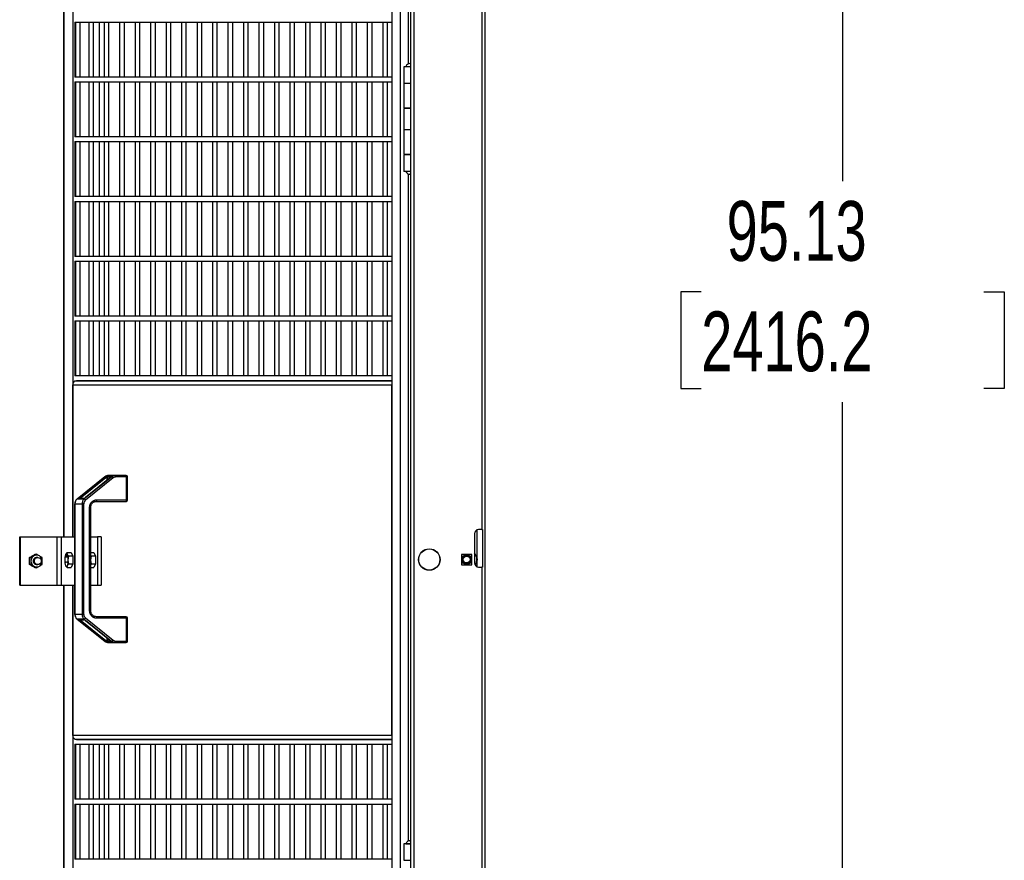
# Model space of a CAD drawing. Header units: inches. Extents: x 0.2 to 10.8, y 0.2 to 8.2.
# Tile 39 of 57: x 6.2 to 7.6, y 2.9 to 4.1. Entities that reach past the tile are written whole.
import ezdxf

# ---------------------------------------------------------------- set-up
doc = ezdxf.new("R2010")
doc.units = ezdxf.units.IN
doc.header["$MEASUREMENT"] = 0
doc.layers.add('DIMENSIONS', color=140, linetype='Continuous', lineweight=25)
doc.styles.add('SLDTEXTSTYLE0', font='TXT', dxfattribs={"width": 0.7})
doc.dimstyles.new('SLDDIMSTYLE0', dxfattribs={"dimtxt": 0.084961, "dimasz": 0.13, "dimexe": 0, "dimexo": 0.0625, "dimgap": 0.02124, "dimtad": 0, "dimtih": 1, "dimtoh": 1, "dimlfac": 24, "dimrnd": 1e-09, "dimzin": 12, "dimdsep": 46, "dimtxsty": 'SLDTEXTSTYLE0', "dimsah": 1, "dimcen": 0.09, "dimadec": 0, "dimazin": 3, "dimtfac": 1, "dimtofl": 0, "dimtmove": 0, "dimatfit": 3, "dimfxl": 0, "dimfrac": 2, "dimtolj": 1, "dimtzin": 12, "dimarcsym": 0})

# ---------------------------------------------------------------- blocks, each defined once
blk = doc.blocks.new('_D_5')
at = {"layer": 'DIMENSIONS'}
for p, q in [((6.9302, 5.7319), (7.5031, 5.7319)), ((7.3781, 5.7319), (7.3781, 3.8843)), ((7.1811, 3.7303), (7.1526, 3.7303)), ((7.1526, 3.7303), (7.1526, 3.5952)), ((7.575, 3.7303), (7.6035, 3.7303)), ((7.6035, 3.7303), (7.6035, 3.5952)), ((7.1526, 3.5952), (7.1811, 3.5952)), ((7.6035, 3.5952), (7.575, 3.5952)), ((7.3781, 1.7684), (7.3781, 3.5762)), ((7.0344, 1.7684), (7.5031, 1.7684))]:
    blk.add_line(p, q, dxfattribs=at)
for points in [[(7.3781, 5.7319), (7.3581, 5.6019), (7.3981, 5.6019)], [(7.3781, 1.7684), (7.3981, 1.8984), (7.3581, 1.8984)]]:
    blk.add_solid(points, dxfattribs=at)
at = {"layer": 'DIMENSIONS', "char_height": 0.08333, "attachment_point": 1, "style": 'SLDTEXTSTYLE0'}
for s, insert in [('95.13', (7.2165, 3.8567)), ('2416.2', (7.1811, 3.7027))]:
    blk.add_mtext(s, dxfattribs=dict(at, insert=insert))

msp = doc.modelspace()

# ---------------------------------------------------------------- linework, layer by layer
for p, q in [((6.78102, 1.76839), (6.78102, 5.73193)), ((6.88019, 1.76839), (6.88019, 5.73193)), ((6.76168, 5.23193), (6.76168, 1.98193)), ((6.76186, 1.98193), (6.76186, 5.23193)), ((6.29268, 5.17984), (6.29268, 3.38872)), ((6.29284, 3.38872), (6.29284, 5.17984)), ((6.30508, 5.17984), (6.30508, 3.38872)), ((6.74993, 5.17984), (6.74993, 2.03322)), ((6.77264, 4.81109), (6.77264, 4.0478)), ((6.77602, 4.58609), (6.77602, 3.38818)), ((6.87519, 4.59651), (6.87519, 3.39859)), ((6.30798, 4.10615), (6.30798, 4.02945)), ((6.30798, 4.10614), (6.74993, 4.10614)), ((6.3089, 4.10614), (6.3089, 4.02947)), ((6.31557, 4.02947), (6.31557, 4.10614)), ((6.3274, 4.10614), (6.3274, 4.02947)), ((6.33406, 4.02947), (6.33406, 4.10614)), ((6.34269, 4.02947), (6.34269, 4.10614)), ((6.34896, 4.10614), (6.34896, 4.02947)), ((6.35563, 4.02947), (6.35563, 4.10614)), ((6.37053, 4.10614), (6.37053, 4.02947)), ((6.3772, 4.02947), (6.3772, 4.10614)), ((6.3921, 4.10614), (6.3921, 4.02947)), ((6.39877, 4.02947), (6.39877, 4.10614)), ((6.41367, 4.10614), (6.41367, 4.02947)), ((6.42033, 4.02947), (6.42033, 4.10614)), ((6.43524, 4.10614), (6.43524, 4.02947)), ((6.4419, 4.02947), (6.4419, 4.10614)), ((6.4568, 4.10614), (6.4568, 4.02947)), ((6.46347, 4.02947), (6.46347, 4.10614)), ((6.47837, 4.10614), (6.47837, 4.02947)), ((6.48504, 4.02947), (6.48504, 4.10614)), ((6.49994, 4.10614), (6.49994, 4.02947)), ((6.50661, 4.02947), (6.50661, 4.10614)), ((6.52151, 4.10614), (6.52151, 4.02947)), ((6.52818, 4.02947), (6.52818, 4.10614)), ((6.54308, 4.10614), (6.54308, 4.02947)), ((6.54974, 4.02947), (6.54974, 4.10614)), ((6.56465, 4.10614), (6.56465, 4.02947)), ((6.57131, 4.02947), (6.57131, 4.10614)), ((6.58621, 4.10614), (6.58621, 4.02947)), ((6.59288, 4.02947), (6.59288, 4.10614)), ((6.60778, 4.10614), (6.60778, 4.02947)), ((6.61445, 4.02947), (6.61445, 4.10614)), ((6.62935, 4.10614), (6.62935, 4.02947)), ((6.63602, 4.02947), (6.63602, 4.10614)), ((6.65092, 4.10614), (6.65092, 4.02947)), ((6.65759, 4.02947), (6.65759, 4.10614)), ((6.67249, 4.10614), (6.67249, 4.02947)), ((6.67915, 4.02947), (6.67915, 4.10614)), ((6.69406, 4.10614), (6.69406, 4.02947)), ((6.70072, 4.02947), (6.70072, 4.10614)), ((6.71562, 4.10614), (6.71562, 4.02947)), ((6.72229, 4.02947), (6.72229, 4.10614)), ((6.73719, 4.10614), (6.73719, 4.02947)), ((6.74386, 4.02947), (6.74386, 4.10614)), ((6.76673, 4.04391), (6.76673, 4.02099)), ((6.77602, 4.04391), (6.76673, 4.04391)), ((6.76918, 4.04416), (6.77602, 4.04416)), ((6.77049, 4.04416), (6.77049, 4.04391)), ((6.74993, 4.02947), (6.30798, 4.02947)), ((6.30798, 4.02282), (6.30798, 3.94612)), ((6.30798, 4.0228), (6.74993, 4.0228)), ((6.3089, 4.0228), (6.3089, 3.94614)), ((6.31557, 3.94614), (6.31557, 4.0228)), ((6.3274, 4.0228), (6.3274, 3.94614)), ((6.33406, 3.94614), (6.33406, 4.0228)), ((6.34269, 3.94614), (6.34269, 4.0228)), ((6.34896, 4.0228), (6.34896, 3.94614)), ((6.35563, 3.94614), (6.35563, 4.0228)), ((6.37053, 4.0228), (6.37053, 3.94614)), ((6.3772, 3.94614), (6.3772, 4.0228)), ((6.3921, 4.0228), (6.3921, 3.94614)), ((6.39877, 3.94614), (6.39877, 4.0228)), ((6.41367, 4.0228), (6.41367, 3.94614)), ((6.42033, 3.94614), (6.42033, 4.0228)), ((6.43524, 4.0228), (6.43524, 3.94614)), ((6.4419, 3.94614), (6.4419, 4.0228)), ((6.4568, 4.0228), (6.4568, 3.94614)), ((6.46347, 3.94614), (6.46347, 4.0228)), ((6.47837, 4.0228), (6.47837, 3.94614)), ((6.48504, 3.94614), (6.48504, 4.0228)), ((6.49994, 4.0228), (6.49994, 3.94614)), ((6.50661, 3.94614), (6.50661, 4.0228)), ((6.52151, 4.0228), (6.52151, 3.94614)), ((6.52818, 3.94614), (6.52818, 4.0228)), ((6.54308, 4.0228), (6.54308, 3.94614)), ((6.54974, 3.94614), (6.54974, 4.0228)), ((6.56465, 4.0228), (6.56465, 3.94614)), ((6.57131, 3.94614), (6.57131, 4.0228)), ((6.58621, 4.0228), (6.58621, 3.94614)), ((6.59288, 3.94614), (6.59288, 4.0228)), ((6.60778, 4.0228), (6.60778, 3.94614)), ((6.61445, 3.94614), (6.61445, 4.0228)), ((6.62935, 4.0228), (6.62935, 3.94614)), ((6.63602, 3.94614), (6.63602, 4.0228)), ((6.65092, 4.0228), (6.65092, 3.94614)), ((6.65759, 3.94614), (6.65759, 4.0228)), ((6.67249, 4.0228), (6.67249, 3.94614)), ((6.67915, 3.94614), (6.67915, 4.0228)), ((6.69406, 4.0228), (6.69406, 3.94614)), ((6.70072, 3.94614), (6.70072, 4.0228)), ((6.71562, 4.0228), (6.71562, 3.94614)), ((6.72229, 3.94614), (6.72229, 4.0228)), ((6.73719, 4.0228), (6.73719, 3.94614)), ((6.74386, 3.94614), (6.74386, 4.0228)), ((6.76673, 4.02099), (6.76673, 3.98662)), ((6.76673, 4.02099), (6.77602, 4.02099)), ((6.76673, 3.98662), (6.77602, 3.98662)), ((6.76673, 3.98557), (6.76673, 3.95641)), ((6.77602, 3.98557), (6.76673, 3.98557)), ((6.77049, 3.98662), (6.77049, 3.98557)), ((6.76673, 3.95641), (6.76673, 3.92203)), ((6.76673, 3.95641), (6.77602, 3.95641)), ((6.74993, 3.94614), (6.30798, 3.94614)), ((6.30798, 3.93949), (6.30798, 3.86279)), ((6.30798, 3.93947), (6.74993, 3.93947)), ((6.3089, 3.93947), (6.3089, 3.8628)), ((6.31557, 3.8628), (6.31557, 3.93947)), ((6.3274, 3.93947), (6.3274, 3.8628)), ((6.33406, 3.8628), (6.33406, 3.93947)), ((6.34269, 3.8628), (6.34269, 3.93947)), ((6.34896, 3.93947), (6.34896, 3.8628)), ((6.35563, 3.8628), (6.35563, 3.93947)), ((6.37053, 3.93947), (6.37053, 3.8628)), ((6.3772, 3.8628), (6.3772, 3.93947)), ((6.3921, 3.93947), (6.3921, 3.8628)), ((6.39877, 3.8628), (6.39877, 3.93947)), ((6.41367, 3.93947), (6.41367, 3.8628)), ((6.42033, 3.8628), (6.42033, 3.93947)), ((6.43524, 3.93947), (6.43524, 3.8628)), ((6.4419, 3.8628), (6.4419, 3.93947)), ((6.4568, 3.93947), (6.4568, 3.8628)), ((6.46347, 3.8628), (6.46347, 3.93947)), ((6.47837, 3.93947), (6.47837, 3.8628)), ((6.48504, 3.8628), (6.48504, 3.93947)), ((6.49994, 3.93947), (6.49994, 3.8628)), ((6.50661, 3.8628), (6.50661, 3.93947)), ((6.52151, 3.93947), (6.52151, 3.8628)), ((6.52818, 3.8628), (6.52818, 3.93947)), ((6.54308, 3.93947), (6.54308, 3.8628)), ((6.54974, 3.8628), (6.54974, 3.93947)), ((6.56465, 3.93947), (6.56465, 3.8628)), ((6.57131, 3.8628), (6.57131, 3.93947)), ((6.58621, 3.93947), (6.58621, 3.8628)), ((6.59288, 3.8628), (6.59288, 3.93947)), ((6.60778, 3.93947), (6.60778, 3.8628)), ((6.61445, 3.8628), (6.61445, 3.93947)), ((6.62935, 3.93947), (6.62935, 3.8628)), ((6.63602, 3.8628), (6.63602, 3.93947)), ((6.65092, 3.93947), (6.65092, 3.8628)), ((6.65759, 3.8628), (6.65759, 3.93947)), ((6.67249, 3.93947), (6.67249, 3.8628)), ((6.67915, 3.8628), (6.67915, 3.93947)), ((6.69406, 3.93947), (6.69406, 3.8628)), ((6.70072, 3.8628), (6.70072, 3.93947)), ((6.71562, 3.93947), (6.71562, 3.8628)), ((6.72229, 3.8628), (6.72229, 3.93947)), ((6.73719, 3.93947), (6.73719, 3.8628)), ((6.74386, 3.8628), (6.74386, 3.93947)), ((6.76673, 3.92203), (6.77602, 3.92203)), ((6.76673, 3.92099), (6.76673, 3.89807)), ((6.77602, 3.92099), (6.76673, 3.92099)), ((6.77049, 3.92203), (6.77049, 3.92099)), ((6.77602, 3.89807), (6.76673, 3.89807)), ((6.77264, 3.89443), (6.77264, 2.96447)), ((6.74993, 3.8628), (6.30798, 3.8628)), ((6.30798, 3.85615), (6.30798, 3.77945)), ((6.30798, 3.85614), (6.74993, 3.85614)), ((6.3089, 3.85614), (6.3089, 3.77947)), ((6.31557, 3.77947), (6.31557, 3.85614)), ((6.3274, 3.85614), (6.3274, 3.77947)), ((6.33406, 3.77947), (6.33406, 3.85614)), ((6.34269, 3.77947), (6.34269, 3.85614)), ((6.34896, 3.85614), (6.34896, 3.77947)), ((6.35563, 3.77947), (6.35563, 3.85614)), ((6.37053, 3.85614), (6.37053, 3.77947)), ((6.3772, 3.77947), (6.3772, 3.85614)), ((6.3921, 3.85614), (6.3921, 3.77947)), ((6.39877, 3.77947), (6.39877, 3.85614)), ((6.41367, 3.85614), (6.41367, 3.77947)), ((6.42033, 3.77947), (6.42033, 3.85614)), ((6.43524, 3.85614), (6.43524, 3.77947)), ((6.4419, 3.77947), (6.4419, 3.85614)), ((6.4568, 3.85614), (6.4568, 3.77947)), ((6.46347, 3.77947), (6.46347, 3.85614)), ((6.47837, 3.85614), (6.47837, 3.77947)), ((6.48504, 3.77947), (6.48504, 3.85614)), ((6.49994, 3.85614), (6.49994, 3.77947)), ((6.50661, 3.77947), (6.50661, 3.85614)), ((6.52151, 3.85614), (6.52151, 3.77947)), ((6.52818, 3.77947), (6.52818, 3.85614)), ((6.54308, 3.85614), (6.54308, 3.77947)), ((6.54974, 3.77947), (6.54974, 3.85614)), ((6.56465, 3.85614), (6.56465, 3.77947)), ((6.57131, 3.77947), (6.57131, 3.85614)), ((6.58621, 3.85614), (6.58621, 3.77947)), ((6.59288, 3.77947), (6.59288, 3.85614)), ((6.60778, 3.85614), (6.60778, 3.77947)), ((6.61445, 3.77947), (6.61445, 3.85614)), ((6.62935, 3.85614), (6.62935, 3.77947)), ((6.63602, 3.77947), (6.63602, 3.85614)), ((6.65092, 3.85614), (6.65092, 3.77947)), ((6.65759, 3.77947), (6.65759, 3.85614)), ((6.67249, 3.85614), (6.67249, 3.77947)), ((6.67915, 3.77947), (6.67915, 3.85614)), ((6.69406, 3.85614), (6.69406, 3.77947)), ((6.70072, 3.77947), (6.70072, 3.85614)), ((6.71562, 3.85614), (6.71562, 3.77947)), ((6.72229, 3.77947), (6.72229, 3.85614)), ((6.73719, 3.85614), (6.73719, 3.77947)), ((6.74386, 3.77947), (6.74386, 3.85614)), ((6.74993, 3.77947), (6.30798, 3.77947)), ((6.30798, 3.77282), (6.30798, 3.69612)), ((6.30798, 3.7728), (6.74993, 3.7728)), ((6.3089, 3.7728), (6.3089, 3.69614)), ((6.31557, 3.69614), (6.31557, 3.7728)), ((6.3274, 3.7728), (6.3274, 3.69614)), ((6.33406, 3.69614), (6.33406, 3.7728)), ((6.34269, 3.69614), (6.34269, 3.7728)), ((6.34896, 3.7728), (6.34896, 3.69614)), ((6.35563, 3.69614), (6.35563, 3.7728)), ((6.37053, 3.7728), (6.37053, 3.69614)), ((6.3772, 3.69614), (6.3772, 3.7728)), ((6.3921, 3.7728), (6.3921, 3.69614)), ((6.39877, 3.69614), (6.39877, 3.7728)), ((6.41367, 3.7728), (6.41367, 3.69614)), ((6.42033, 3.69614), (6.42033, 3.7728)), ((6.43524, 3.7728), (6.43524, 3.69614)), ((6.4419, 3.69614), (6.4419, 3.7728)), ((6.4568, 3.7728), (6.4568, 3.69614)), ((6.46347, 3.69614), (6.46347, 3.7728)), ((6.47837, 3.7728), (6.47837, 3.69614)), ((6.48504, 3.69614), (6.48504, 3.7728)), ((6.49994, 3.7728), (6.49994, 3.69614)), ((6.50661, 3.69614), (6.50661, 3.7728)), ((6.52151, 3.7728), (6.52151, 3.69614)), ((6.52818, 3.69614), (6.52818, 3.7728)), ((6.54308, 3.7728), (6.54308, 3.69614)), ((6.54974, 3.69614), (6.54974, 3.7728)), ((6.56465, 3.7728), (6.56465, 3.69614)), ((6.57131, 3.69614), (6.57131, 3.7728)), ((6.58621, 3.7728), (6.58621, 3.69614)), ((6.59288, 3.69614), (6.59288, 3.7728)), ((6.60778, 3.7728), (6.60778, 3.69614)), ((6.61445, 3.69614), (6.61445, 3.7728)), ((6.62935, 3.7728), (6.62935, 3.69614)), ((6.63602, 3.69614), (6.63602, 3.7728)), ((6.65092, 3.7728), (6.65092, 3.69614)), ((6.65759, 3.69614), (6.65759, 3.7728)), ((6.67249, 3.7728), (6.67249, 3.69614)), ((6.67915, 3.69614), (6.67915, 3.7728)), ((6.69406, 3.7728), (6.69406, 3.69614)), ((6.70072, 3.69614), (6.70072, 3.7728)), ((6.71562, 3.7728), (6.71562, 3.69614)), ((6.72229, 3.69614), (6.72229, 3.7728)), ((6.73719, 3.7728), (6.73719, 3.69614)), ((6.74386, 3.69614), (6.74386, 3.7728)), ((6.74993, 3.69614), (6.30798, 3.69614)), ((6.30798, 3.68949), (6.30798, 3.61279)), ((6.30798, 3.68947), (6.74993, 3.68947)), ((6.3089, 3.68947), (6.3089, 3.6128)), ((6.31557, 3.6128), (6.31557, 3.68947)), ((6.3274, 3.68947), (6.3274, 3.6128)), ((6.33406, 3.6128), (6.33406, 3.68947)), ((6.34269, 3.6128), (6.34269, 3.68947)), ((6.34896, 3.68947), (6.34896, 3.6128)), ((6.35563, 3.6128), (6.35563, 3.68947)), ((6.37053, 3.68947), (6.37053, 3.6128)), ((6.3772, 3.6128), (6.3772, 3.68947)), ((6.3921, 3.68947), (6.3921, 3.6128)), ((6.39877, 3.6128), (6.39877, 3.68947)), ((6.41367, 3.68947), (6.41367, 3.6128)), ((6.42033, 3.6128), (6.42033, 3.68947)), ((6.43524, 3.68947), (6.43524, 3.6128)), ((6.4419, 3.6128), (6.4419, 3.68947)), ((6.4568, 3.68947), (6.4568, 3.6128)), ((6.46347, 3.6128), (6.46347, 3.68947)), ((6.47837, 3.68947), (6.47837, 3.6128)), ((6.48504, 3.6128), (6.48504, 3.68947)), ((6.49994, 3.68947), (6.49994, 3.6128)), ((6.50661, 3.6128), (6.50661, 3.68947)), ((6.52151, 3.68947), (6.52151, 3.6128)), ((6.52818, 3.6128), (6.52818, 3.68947)), ((6.54308, 3.68947), (6.54308, 3.6128)), ((6.54974, 3.6128), (6.54974, 3.68947)), ((6.56465, 3.68947), (6.56465, 3.6128)), ((6.57131, 3.6128), (6.57131, 3.68947)), ((6.58621, 3.68947), (6.58621, 3.6128)), ((6.59288, 3.6128), (6.59288, 3.68947)), ((6.60778, 3.68947), (6.60778, 3.6128)), ((6.61445, 3.6128), (6.61445, 3.68947)), ((6.62935, 3.68947), (6.62935, 3.6128)), ((6.63602, 3.6128), (6.63602, 3.68947)), ((6.65092, 3.68947), (6.65092, 3.6128)), ((6.65759, 3.6128), (6.65759, 3.68947)), ((6.67249, 3.68947), (6.67249, 3.6128)), ((6.67915, 3.6128), (6.67915, 3.68947)), ((6.69406, 3.68947), (6.69406, 3.6128)), ((6.70072, 3.6128), (6.70072, 3.68947)), ((6.71562, 3.68947), (6.71562, 3.6128)), ((6.72229, 3.6128), (6.72229, 3.68947)), ((6.73719, 3.68947), (6.73719, 3.6128)), ((6.74386, 3.6128), (6.74386, 3.68947)), ((6.74993, 3.6128), (6.30798, 3.6128)), ((6.30508, 3.60062), (6.74993, 3.60062)), ((6.30508, 3.38872), (6.30508, 3.60062)), ((6.30798, 3.60615), (6.30798, 3.60553)), ((6.30798, 3.60614), (6.74993, 3.60614)), ((6.74993, 3.60614), (6.31041, 3.60614)), ((6.74993, 3.11166), (6.74993, 3.60062)), ((6.34974, 3.47232), (6.3112, 3.44131)), ((6.31128, 3.44133), (6.34981, 3.47234)), ((6.35062, 3.47234), (6.31472, 3.44346)), ((6.35977, 3.47234), (6.32124, 3.44133)), ((6.35892, 3.47233), (6.32303, 3.44345)), ((6.32307, 3.44346), (6.35896, 3.47234)), ((6.34981, 3.47234), (6.34974, 3.47232)), ((6.34981, 3.47234), (6.35062, 3.47234)), ((6.35251, 3.472), (6.35379, 3.472)), ((6.35251, 3.472), (6.35251, 3.46717)), ((6.35379, 3.472), (6.35852, 3.472)), ((6.35379, 3.46819), (6.35379, 3.472)), ((6.36471, 3.47409), (6.35475, 3.47409)), ((6.3557, 3.47408), (6.36296, 3.47408)), ((6.35896, 3.47234), (6.35892, 3.47233)), ((6.35896, 3.47234), (6.35977, 3.47234)), ((6.37949, 3.47409), (6.36471, 3.47409)), ((6.38003, 3.47201), (6.36525, 3.47201)), ((6.38003, 3.44013), (6.38003, 3.47201)), ((6.38158, 3.47201), (6.38003, 3.47201)), ((6.38158, 3.44013), (6.38158, 3.47201)), ((6.31561, 3.44263), (6.3515, 3.47152)), ((6.36154, 3.47069), (6.32301, 3.43969)), ((6.30809, 3.43475), (6.30809, 3.28049)), ((6.30817, 3.43475), (6.30809, 3.43475)), ((6.30817, 3.43475), (6.31813, 3.43475)), ((6.30817, 3.28049), (6.30817, 3.43475)), ((6.31128, 3.44133), (6.3112, 3.44131)), ((6.31251, 3.44133), (6.31128, 3.44133)), ((6.31961, 3.44109), (6.31234, 3.44109)), ((6.32045, 3.44159), (6.31365, 3.44159)), ((6.31561, 3.44263), (6.32199, 3.44263)), ((6.32068, 3.43475), (6.31813, 3.43475)), ((6.31813, 3.43475), (6.31813, 3.28049)), ((6.32124, 3.44133), (6.32, 3.44133)), ((6.32068, 3.28049), (6.32068, 3.43475)), ((6.32303, 3.44345), (6.32307, 3.44346)), ((6.33825, 3.43805), (6.37949, 3.43805)), ((6.33879, 3.44013), (6.38003, 3.44013)), ((6.38003, 3.44013), (6.38158, 3.44013)), ((6.32873, 3.28553), (6.32873, 3.42972)), ((6.32873, 3.42972), (6.33027, 3.42972)), ((6.33027, 3.28553), (6.33027, 3.42972)), ((6.86519, 3.39318), (6.86519, 3.35193)), ((6.86828, 3.39807), (6.86828, 3.35923)), ((6.87519, 3.39859), (6.87061, 3.39859)), ((6.87519, 3.39859), (6.87602, 3.39859)), ((6.87602, 3.39859), (6.87602, 3.34651)), ((6.23123, 3.32101), (6.23123, 3.38872)), ((6.23123, 3.38872), (6.23258, 3.38872)), ((6.23258, 3.32101), (6.23258, 3.38872)), ((6.23258, 3.38872), (6.28289, 3.38872)), ((6.28289, 3.38872), (6.28289, 3.32101)), ((6.28289, 3.38872), (6.28927, 3.38872)), ((6.28927, 3.38872), (6.30809, 3.38872)), ((6.28927, 3.32101), (6.28927, 3.38872)), ((6.33027, 3.38872), (6.33982, 3.38872)), ((6.33982, 3.38872), (6.33982, 3.32101)), ((6.34485, 3.38872), (6.33982, 3.38872)), ((6.34485, 3.38872), (6.34485, 3.32101)), ((6.77602, 3.38818), (6.77609, 3.38818)), ((6.77602, 3.38818), (6.77602, 3.38276)), ((6.77602, 3.38276), (6.77602, 3.34151)), ((6.77609, 3.38276), (6.77602, 3.38276)), ((6.77609, 3.38818), (6.77609, 3.33609)), ((6.25289, 3.36434), (6.25464, 3.36434)), ((6.29724, 3.36666), (6.29542, 3.36421)), ((6.29639, 3.36006), (6.29639, 3.36315)), ((6.29639, 3.36315), (6.29653, 3.36315)), ((6.29653, 3.36315), (6.29653, 3.36006)), ((6.29724, 3.36666), (6.30275, 3.36666)), ((6.30275, 3.36666), (6.30511, 3.3614)), ((6.33027, 3.36666), (6.33443, 3.36666)), ((6.33128, 3.3614), (6.33027, 3.36275)), ((6.33443, 3.36666), (6.33678, 3.3614)), ((6.86131, 3.36409), (6.84699, 3.36409)), ((6.84699, 3.36409), (6.84699, 3.34977)), ((6.86131, 3.34977), (6.86131, 3.36409)), ((6.24671, 3.3596), (6.24497, 3.3596)), ((6.24671, 3.35013), (6.24497, 3.35013)), ((6.25645, 3.35979), (6.2548, 3.35979)), ((6.2548, 3.34994), (6.25645, 3.34994)), ((6.29485, 3.35286), (6.29554, 3.35441)), ((6.29513, 3.35286), (6.29485, 3.35286)), ((6.29562, 3.35394), (6.29492, 3.35239)), ((6.29562, 3.35441), (6.29554, 3.35441)), ((6.29653, 3.36006), (6.29639, 3.36006)), ((6.298, 3.35239), (6.2973, 3.35394)), ((6.29758, 3.35394), (6.2973, 3.35394)), ((6.29737, 3.35441), (6.29807, 3.35286)), ((6.29807, 3.35239), (6.298, 3.35239)), ((6.30511, 3.3614), (6.2996, 3.3614)), ((6.2996, 3.35087), (6.30511, 3.35087)), ((6.30511, 3.35087), (6.30275, 3.34561)), ((6.30511, 3.3614), (6.30511, 3.35087)), ((6.33027, 3.34952), (6.33128, 3.35087)), ((6.33678, 3.3614), (6.33128, 3.3614)), ((6.33128, 3.35087), (6.33678, 3.35087)), ((6.33678, 3.35087), (6.33443, 3.34561)), ((6.33678, 3.3614), (6.33678, 3.35087)), ((6.84699, 3.34977), (6.86131, 3.34977)), ((6.86828, 3.35463), (6.86828, 3.34703)), ((6.25464, 3.34539), (6.25289, 3.34539)), ((6.29542, 3.34806), (6.29724, 3.34561)), ((6.29724, 3.34561), (6.30275, 3.34561)), ((6.33027, 3.34561), (6.33443, 3.34561)), ((6.77602, 3.34151), (6.77602, 3.33609)), ((6.77602, 3.34151), (6.77609, 3.34151)), ((6.77602, 3.33609), (6.77602, 2.13818)), ((6.77609, 3.33609), (6.77602, 3.33609)), ((6.87061, 3.34651), (6.87519, 3.34651)), ((6.87519, 3.34651), (6.87519, 2.14859)), ((6.87602, 3.34651), (6.87519, 3.34651)), ((6.23123, 3.32101), (6.23258, 3.32101)), ((6.23258, 3.32101), (6.28289, 3.32101)), ((6.28289, 3.32101), (6.28927, 3.32101)), ((6.28927, 3.32101), (6.30809, 3.32101)), ((6.29268, 3.32101), (6.29268, 2.03322)), ((6.29284, 2.03322), (6.29284, 3.32101)), ((6.30508, 3.32101), (6.30508, 2.03322)), ((6.30508, 3.11166), (6.30508, 3.32101)), ((6.33027, 3.32101), (6.33982, 3.32101)), ((6.33982, 3.32101), (6.34485, 3.32101)), ((6.30809, 3.28049), (6.30817, 3.28049)), ((6.31813, 3.28049), (6.30817, 3.28049)), ((6.31813, 3.28049), (6.32068, 3.28049)), ((6.33027, 3.28553), (6.32873, 3.28553)), ((6.3112, 3.27393), (6.34974, 3.24293)), ((6.3112, 3.27393), (6.31128, 3.27391)), ((6.31128, 3.27391), (6.31251, 3.27391)), ((6.34981, 3.2429), (6.31128, 3.27391)), ((6.31234, 3.27415), (6.31961, 3.27415)), ((6.31365, 3.27365), (6.32045, 3.27365)), ((6.31472, 3.27179), (6.35062, 3.2429)), ((6.3515, 3.24373), (6.31561, 3.27261)), ((6.32199, 3.27261), (6.31561, 3.27261)), ((6.32, 3.27391), (6.32124, 3.27391)), ((6.32061, 3.27354), (6.32057, 3.27358)), ((6.32124, 3.27391), (6.35977, 3.2429)), ((6.32301, 3.27556), (6.36154, 3.24455)), ((6.32303, 3.2718), (6.35892, 3.24292)), ((6.32303, 3.2718), (6.32307, 3.27179)), ((6.35896, 3.2429), (6.32307, 3.27179)), ((6.37949, 3.27719), (6.33825, 3.27719)), ((6.38003, 3.27511), (6.33879, 3.27511)), ((6.38003, 3.24323), (6.38003, 3.27511)), ((6.38158, 3.27511), (6.38003, 3.27511)), ((6.38158, 3.24323), (6.38158, 3.27511)), ((6.34974, 3.24293), (6.34981, 3.2429)), ((6.35062, 3.2429), (6.34981, 3.2429)), ((6.35251, 3.24808), (6.35251, 3.24324)), ((6.35251, 3.24324), (6.35379, 3.24324)), ((6.35379, 3.24705), (6.35379, 3.24324)), ((6.35852, 3.24324), (6.35379, 3.24324)), ((6.35475, 3.24115), (6.36471, 3.24115)), ((6.36296, 3.24116), (6.3557, 3.24116)), ((6.35892, 3.24292), (6.35896, 3.2429)), ((6.35977, 3.2429), (6.35896, 3.2429)), ((6.36471, 3.24115), (6.37949, 3.24115)), ((6.36525, 3.24323), (6.38003, 3.24323)), ((6.38003, 3.24323), (6.38158, 3.24323)), ((6.74993, 3.11166), (6.30508, 3.11166)), ((6.30798, 3.10675), (6.30798, 3.10612)), ((6.74993, 3.10614), (6.30798, 3.10614)), ((6.31041, 3.10614), (6.74993, 3.10614)), ((6.30798, 3.09949), (6.30798, 3.02279)), ((6.30798, 3.09947), (6.74993, 3.09947)), ((6.3089, 3.09947), (6.3089, 3.0228)), ((6.31557, 3.0228), (6.31557, 3.09947)), ((6.3274, 3.09947), (6.3274, 3.0228)), ((6.33406, 3.0228), (6.33406, 3.09947)), ((6.34269, 3.0228), (6.34269, 3.09947)), ((6.34896, 3.09947), (6.34896, 3.0228)), ((6.35563, 3.0228), (6.35563, 3.09947)), ((6.37053, 3.09947), (6.37053, 3.0228)), ((6.3772, 3.0228), (6.3772, 3.09947)), ((6.3921, 3.09947), (6.3921, 3.0228)), ((6.39877, 3.0228), (6.39877, 3.09947)), ((6.41367, 3.09947), (6.41367, 3.0228)), ((6.42033, 3.0228), (6.42033, 3.09947)), ((6.43524, 3.09947), (6.43524, 3.0228)), ((6.4419, 3.0228), (6.4419, 3.09947)), ((6.4568, 3.09947), (6.4568, 3.0228)), ((6.46347, 3.0228), (6.46347, 3.09947)), ((6.47837, 3.09947), (6.47837, 3.0228)), ((6.48504, 3.0228), (6.48504, 3.09947)), ((6.49994, 3.09947), (6.49994, 3.0228)), ((6.50661, 3.0228), (6.50661, 3.09947)), ((6.52151, 3.09947), (6.52151, 3.0228)), ((6.52818, 3.0228), (6.52818, 3.09947)), ((6.54308, 3.09947), (6.54308, 3.0228)), ((6.54974, 3.0228), (6.54974, 3.09947)), ((6.56465, 3.09947), (6.56465, 3.0228)), ((6.57131, 3.0228), (6.57131, 3.09947)), ((6.58621, 3.09947), (6.58621, 3.0228)), ((6.59288, 3.0228), (6.59288, 3.09947)), ((6.60778, 3.09947), (6.60778, 3.0228)), ((6.61445, 3.0228), (6.61445, 3.09947)), ((6.62935, 3.09947), (6.62935, 3.0228)), ((6.63602, 3.0228), (6.63602, 3.09947)), ((6.65092, 3.09947), (6.65092, 3.0228)), ((6.65759, 3.0228), (6.65759, 3.09947)), ((6.67249, 3.09947), (6.67249, 3.0228)), ((6.67915, 3.0228), (6.67915, 3.09947)), ((6.69406, 3.09947), (6.69406, 3.0228)), ((6.70072, 3.0228), (6.70072, 3.09947)), ((6.71562, 3.09947), (6.71562, 3.0228)), ((6.72229, 3.0228), (6.72229, 3.09947)), ((6.73719, 3.09947), (6.73719, 3.0228)), ((6.74386, 3.0228), (6.74386, 3.09947)), ((6.74993, 3.0228), (6.30798, 3.0228)), ((6.30798, 3.01615), (6.30798, 2.93945)), ((6.30798, 3.01614), (6.74993, 3.01614)), ((6.3089, 3.01614), (6.3089, 2.93947)), ((6.31557, 2.93947), (6.31557, 3.01614)), ((6.3274, 3.01614), (6.3274, 2.93947)), ((6.33406, 2.93947), (6.33406, 3.01614)), ((6.34269, 2.93947), (6.34269, 3.01614)), ((6.34896, 3.01614), (6.34896, 2.93947)), ((6.35563, 2.93947), (6.35563, 3.01614)), ((6.37053, 3.01614), (6.37053, 2.93947)), ((6.3772, 2.93947), (6.3772, 3.01614)), ((6.3921, 3.01614), (6.3921, 2.93947)), ((6.39877, 2.93947), (6.39877, 3.01614)), ((6.41367, 3.01614), (6.41367, 2.93947)), ((6.42033, 2.93947), (6.42033, 3.01614)), ((6.43524, 3.01614), (6.43524, 2.93947)), ((6.4419, 2.93947), (6.4419, 3.01614)), ((6.4568, 3.01614), (6.4568, 2.93947)), ((6.46347, 2.93947), (6.46347, 3.01614)), ((6.47837, 3.01614), (6.47837, 2.93947)), ((6.48504, 2.93947), (6.48504, 3.01614)), ((6.49994, 3.01614), (6.49994, 2.93947)), ((6.50661, 2.93947), (6.50661, 3.01614)), ((6.52151, 3.01614), (6.52151, 2.93947)), ((6.52818, 2.93947), (6.52818, 3.01614)), ((6.54308, 3.01614), (6.54308, 2.93947)), ((6.54974, 2.93947), (6.54974, 3.01614)), ((6.56465, 3.01614), (6.56465, 2.93947)), ((6.57131, 2.93947), (6.57131, 3.01614)), ((6.58621, 3.01614), (6.58621, 2.93947)), ((6.59288, 2.93947), (6.59288, 3.01614)), ((6.60778, 3.01614), (6.60778, 2.93947)), ((6.61445, 2.93947), (6.61445, 3.01614)), ((6.62935, 3.01614), (6.62935, 2.93947)), ((6.63602, 2.93947), (6.63602, 3.01614)), ((6.65092, 3.01614), (6.65092, 2.93947)), ((6.65759, 2.93947), (6.65759, 3.01614)), ((6.67249, 3.01614), (6.67249, 2.93947)), ((6.67915, 2.93947), (6.67915, 3.01614)), ((6.69406, 3.01614), (6.69406, 2.93947)), ((6.70072, 2.93947), (6.70072, 3.01614)), ((6.71562, 3.01614), (6.71562, 2.93947)), ((6.72229, 2.93947), (6.72229, 3.01614)), ((6.73719, 3.01614), (6.73719, 2.93947)), ((6.74386, 2.93947), (6.74386, 3.01614)), ((6.76673, 2.96057), (6.76673, 2.93766)), ((6.77602, 2.96057), (6.76673, 2.96057)), ((6.76918, 2.96082), (6.77602, 2.96082)), ((6.77049, 2.96082), (6.77049, 2.96057)), ((6.74993, 2.93947), (6.30798, 2.93947)), ((6.76673, 2.93766), (6.77602, 2.93766))]:
    msp.add_line(p, q)
at = {"flags": 128}
for points in [[(6.36242, 3.47398), (6.36258, 3.47403), (6.36296, 3.47408)], [(6.33598, 3.43771), (6.33668, 3.43789), (6.33825, 3.43805)], [(6.29528, 3.36403), (6.29556, 3.36456), (6.29585, 3.36494), (6.29615, 3.36517), (6.29646, 3.36525), (6.29677, 3.36517), (6.29707, 3.36494), (6.29736, 3.36456), (6.29764, 3.36403)], [(6.29639, 3.36315), (6.29639, 3.36326), (6.29641, 3.36335), (6.29643, 3.36341), (6.29646, 3.36343), (6.29649, 3.36341), (6.29651, 3.36335), (6.29652, 3.36326), (6.29653, 3.36315)], [(6.25645, 3.34994), (6.25482, 3.35024), (6.25339, 3.3511), (6.25233, 3.3524), (6.25177, 3.35401), (6.25177, 3.35572), (6.25233, 3.35733), (6.25339, 3.35864), (6.25482, 3.35949), (6.25645, 3.35979), (6.25808, 3.35949), (6.25951, 3.35864), (6.26057, 3.35733), (6.26113, 3.35572), (6.26113, 3.35401), (6.26057, 3.3524), (6.25951, 3.3511), (6.25808, 3.35024), (6.25645, 3.34994)], [(6.29653, 3.36006), (6.29652, 3.35995), (6.29651, 3.35986), (6.29649, 3.3598), (6.29646, 3.35978), (6.29643, 3.3598), (6.29641, 3.35986), (6.29639, 3.35995), (6.29639, 3.36006)], [(6.86913, 3.35693), (6.86884, 3.35985), (6.86828, 3.36188)], [(6.86828, 3.35198), (6.86884, 3.35401), (6.86913, 3.35693)], [(6.29764, 3.34824), (6.29736, 3.34772), (6.29707, 3.34733), (6.29677, 3.3471), (6.29646, 3.34702), (6.29615, 3.3471), (6.29585, 3.34733), (6.29556, 3.34772), (6.29528, 3.34824)], [(6.33825, 3.27719), (6.33668, 3.27735), (6.33566, 3.27763)]]:
    msp.add_lwpolyline(points, dxfattribs=at)
for centre, radius in [((6.80206, 3.35693), 0.01498), ((6.80206, 3.35693), 0.01476), ((6.85415, 3.35693), 0.00693), ((6.85415, 3.35693), 0.00477)]:
    msp.add_circle(centre, radius)
for centre, radius, start, end in [((6.77517, 4.04194), 0.00639, 90, 159.64898), ((6.77517, 3.9003), 0.00639, 200.35102, 270), ((6.31051, 3.60071), 0.00543, 91.01019, 180.97576), ((6.35476, 3.46622), 0.00788, 90.11151, 128.98137), ((6.35565, 3.46609), 0.00802, 118.8768, 128.83738), ((6.3496, 3.47035), 0.00223, 31.46245, 62.8687), ((6.35077, 3.47154), 0.00186, 20.4465, 57.39441), ((6.35584, 3.47203), 0.00205, 93.8949, 180.90961), ((6.36399, 3.46609), 0.00802, 118.8768, 128.83738), ((6.36472, 3.46622), 0.00788, 90.11151, 128.98137), ((6.35773, 3.46836), 0.00447, 31.46245, 62.8687), ((6.36283, 3.4725), 0.00247, 348.63095, 40.39069), ((6.37949, 3.47201), 0.00208, 360, 90), ((6.37762, 3.4725), 0.00247, 348.63095, 40.39069), ((6.3166, 3.43479), 0.00844, 129.16291, 180.24576), ((6.31365, 3.43962), 0.00197, 90.13433, 131.61567), ((6.31299, 3.44057), 0.000895, 101.94846, 122.14141), ((6.31322, 3.44084), 0.000938, 71.95914, 119.61023), ((6.3137, 3.44178), 0.000194, 193.06905, 254.22561), ((6.3137, 3.44147), 0.00223, 31.46245, 62.8687), ((6.32657, 3.43479), 0.00844, 129.16291, 180.24576), ((6.32093, 3.4396), 0.00199, 108.6907, 131.50933), ((6.32031, 3.44106), 0.000415, 107.98079, 138.12265), ((6.3192, 3.43735), 0.00447, 31.46245, 62.8687), ((6.33637, 3.43965), 0.00247, 319.60931, 11.36905), ((6.37949, 3.44013), 0.00208, 270, 360), ((6.37762, 3.43965), 0.00247, 319.60931, 11.36905), ((6.87061, 3.39318), 0.00542, 90, 180), ((6.25483, 3.35537), 0.00769, 59.01576, 120.98424), ((6.31573, 3.35694), 0.02165, 160.8784, 182.12404), ((6.27718, 3.35694), 0.02165, 357.87596, 19.1216), ((6.85415, 3.35693), 0.01432, 326.29082, 39.56441), ((6.25516, 3.35492), 0.00826, 121.34542, 180.35973), ((6.25516, 3.35481), 0.00826, 179.64027, 238.65458), ((6.25491, 3.35487), 0.00499, 80.4971, 279.5029), ((6.25449, 3.35492), 0.00826, 359.64027, 58.65458), ((6.25449, 3.35481), 0.00826, 301.34542, 0.35973), ((6.31573, 3.35533), 0.02165, 177.87596, 199.1216), ((6.29506, 3.35265), 0.000296, 134.45016, 242.5474), ((6.29541, 3.35415), 0.000296, 314.45016, 62.5474), ((6.29751, 3.35415), 0.000296, 117.4526, 225.54984), ((6.27718, 3.35533), 0.02165, 340.8784, 2.12404), ((6.29786, 3.35265), 0.000296, 297.4526, 45.54984), ((6.29837, 3.35622), 0.03213, 359.84309, 6.78354), ((6.29837, 3.35605), 0.03213, 353.21646, 0.15691), ((6.85415, 3.35693), 0.00651, 180, 225.52249), ((6.85415, 3.35693), 0.00501, 234.09463, 279.33608), ((6.87061, 3.35193), 0.00542, 180, 270), ((6.25483, 3.35436), 0.00769, 239.01576, 300.98424), ((6.3166, 3.28045), 0.00844, 179.75424, 230.83709), ((6.32657, 3.28045), 0.00844, 179.75424, 230.83709), ((6.31365, 3.27562), 0.00197, 228.38433, 269.86567), ((6.31299, 3.27467), 0.000895, 237.85859, 258.05154), ((6.31322, 3.2744), 0.000938, 240.38977, 288.04086), ((6.3137, 3.27346), 0.000194, 105.77439, 166.93095), ((6.3137, 3.27378), 0.00223, 297.1313, 328.53755), ((6.32093, 3.27565), 0.002, 228.51803, 248.02406), ((6.32031, 3.27419), 0.000415, 221.87735, 252.01921), ((6.3192, 3.27789), 0.00447, 297.1313, 328.53755), ((6.33637, 3.2756), 0.00247, 348.63095, 40.39069), ((6.37949, 3.27511), 0.00208, 0, 90), ((6.37762, 3.2756), 0.00247, 348.63095, 40.39069), ((6.35476, 3.24903), 0.00788, 231.01863, 269.88849), ((6.3496, 3.24489), 0.00223, 297.1313, 328.53755), ((6.35565, 3.24916), 0.00802, 231.16262, 241.1232), ((6.35077, 3.2437), 0.00186, 302.60559, 339.5535), ((6.35584, 3.24321), 0.00205, 179.09039, 266.1051), ((6.36399, 3.24916), 0.00802, 231.16262, 241.1232), ((6.35773, 3.24688), 0.00447, 297.1313, 328.53755), ((6.36472, 3.24903), 0.00788, 231.01863, 269.88849), ((6.36283, 3.24275), 0.00247, 319.60931, 11.36905), ((6.37949, 3.24323), 0.00208, 270, 0), ((6.37762, 3.24275), 0.00247, 319.60931, 11.36905), ((6.31051, 3.11156), 0.00543, 179.02424, 268.98981), ((6.77517, 2.9586), 0.00639, 90, 159.64898)]:
    msp.add_arc(centre, radius, start, end)
for points, knots in [([(6.77614, 4.04832), (6.776, 4.04832), (6.77568, 4.04832), (6.77518, 4.04832), (6.77509, 4.04832), (6.77524, 4.04832)], [0, 0, 0, 0, 0.5, 0.5, 1, 1, 1, 1]), ([(6.77524, 3.89391), (6.77509, 3.89391), (6.77518, 3.89391), (6.77568, 3.89391), (6.776, 3.89391), (6.77614, 3.89391)], [0, 0, 0, 0, 0.5, 0.5, 1, 1, 1, 1]), ([(6.35177, 3.47312), (6.35184, 3.47315), (6.35196, 3.47322), (6.35216, 3.47331), (6.35235, 3.4734), (6.35256, 3.47348), (6.35286, 3.4736), (6.35328, 3.47373), (6.35379, 3.47386), (6.35429, 3.47395), (6.35478, 3.47402), (6.35524, 3.47406), (6.35555, 3.47408), (6.3557, 3.47408)], [0, 0, 0, 0, 0.0500663, 0.0999986, 0.1499631, 0.2001262, 0.250652, 0.3745545, 0.5006223, 0.6205181, 0.7494288, 0.8747286, 1, 1, 1, 1]), ([(6.35252, 3.4722), (6.35266, 3.47236), (6.35283, 3.47253), (6.3532, 3.47288), (6.35341, 3.47306), (6.35389, 3.47343), (6.35417, 3.47362), (6.35486, 3.47394), (6.35527, 3.47406), (6.3557, 3.47408)], [0, 0, 0, 0, 0.25, 0.25, 0.5, 0.5, 0.75, 0.75, 1, 1, 1, 1]), ([(6.36265, 3.47402), (6.3624, 3.47398), (6.36199, 3.47393), (6.36104, 3.47359), (6.36042, 3.47327), (6.36012, 3.47312)], [0, 0, 0, 0, 0.4189018, 0.7092434, 1, 1, 1, 1]), ([(6.36525, 3.47201), (6.36515, 3.47201), (6.36496, 3.47201), (6.36468, 3.47198), (6.36439, 3.47195), (6.36411, 3.4719), (6.36384, 3.47184), (6.36356, 3.47176), (6.36322, 3.47165), (6.36282, 3.47149), (6.36237, 3.47126), (6.36194, 3.471), (6.36168, 3.4708), (6.36154, 3.47069)], [0, 0, 0, 0, 0.0718096, 0.1432278, 0.2144136, 0.2855276, 0.356731, 0.4281842, 0.500046, 0.6254253, 0.7499695, 0.8745406, 1, 1, 1, 1]), ([(6.31123, 3.44127), (6.31105, 3.44114), (6.31038, 3.44067), (6.30956, 3.4396), (6.30882, 3.43829), (6.30836, 3.43699), (6.30813, 3.43583), (6.3081, 3.43506), (6.30809, 3.43475)], [0, 0, 0, 0, 0.0892886, 0.3322904, 0.5304538, 0.6901548, 0.8794806, 1, 1, 1, 1]), ([(6.31234, 3.44109), (6.31237, 3.44114), (6.31243, 3.44122), (6.31249, 3.4413), (6.31251, 3.44133)], [0, 0, 0, 0, 0.5825818, 1, 1, 1, 1]), ([(6.31276, 3.44166), (6.3129, 3.44184), (6.31316, 3.44211), (6.31385, 3.44273), (6.31427, 3.4431), (6.31472, 3.44346)], [0, 0, 0, 0, 0.5, 0.5, 1, 1, 1, 1]), ([(6.31561, 3.44263), (6.31516, 3.44245), (6.31473, 3.44227), (6.31399, 3.44196), (6.3137, 3.44183), (6.31351, 3.44174)], [0, 0, 0, 0, 0.5, 0.5, 1, 1, 1, 1]), ([(6.32, 3.44133), (6.31994, 3.4413), (6.31981, 3.44122), (6.31968, 3.44114), (6.31961, 3.44109)], [0, 0, 0, 0, 0.41741823, 1, 1, 1, 1]), ([(6.32009, 3.44141), (6.32007, 3.4414), (6.32004, 3.44138), (6.31998, 3.44135), (6.31996, 3.44133)], [0, 0, 0, 0, 0.5035814, 1, 1, 1, 1]), ([(6.32307, 3.44346), (6.32262, 3.4431), (6.32214, 3.44273), (6.32127, 3.44211), (6.32087, 3.44184), (6.32057, 3.44166)], [0, 0, 0, 0, 0.5, 0.5, 1, 1, 1, 1]), ([(6.32873, 3.42972), (6.32873, 3.42984), (6.32873, 3.4301), (6.32875, 3.43048), (6.32879, 3.43086), (6.32883, 3.43124), (6.32893, 3.43182), (6.3291, 3.4326), (6.32942, 3.43357), (6.32984, 3.43452), (6.33053, 3.43574), (6.33162, 3.43714), (6.33297, 3.43827), (6.33415, 3.43898), (6.33507, 3.43941), (6.336, 3.43974), (6.33684, 3.43995), (6.33756, 3.44006), (6.33817, 3.44012), (6.33858, 3.44013), (6.33879, 3.44013)], [0, 0, 0, 0, 0.0233358, 0.0466288, 0.0699105, 0.0932121, 0.1165649, 0.1783022, 0.2400921, 0.3044035, 0.3687678, 0.5000056, 0.6312435, 0.695555, 0.7599192, 0.8216565, 0.8834464, 0.92231, 0.9611128, 1, 1, 1, 1]), ([(6.33027, 3.42972), (6.33032, 3.43044), (6.33039, 3.43145), (6.33084, 3.43287), (6.33137, 3.43402), (6.33223, 3.43527), (6.33338, 3.43638), (6.33467, 3.43725), (6.33562, 3.43755), (6.33603, 3.43768)], [0, 0, 0, 0, 0.2002234, 0.2809684, 0.4153892, 0.5563415, 0.7094625, 0.8723943, 1, 1, 1, 1]), ([(6.84764, 3.35693), (6.84771, 3.35764), (6.84784, 3.35909), (6.84894, 3.36103), (6.85058, 3.36253), (6.85242, 3.3633), (6.85436, 3.36352), (6.85631, 3.3632), (6.85825, 3.36214), (6.85975, 3.36049), (6.86061, 3.35843), (6.86074, 3.35621), (6.86013, 3.35406), (6.85884, 3.35224), (6.85703, 3.35095), (6.85535, 3.35047), (6.85368, 3.35039), (6.85246, 3.3505), (6.85165, 3.35097), (6.85145, 3.35109)], [0, 0, 0, 0, 0.0638077, 0.1294711, 0.1951039, 0.2607594, 0.3053311, 0.3691401, 0.434768, 0.5004396, 0.5660796, 0.6317119, 0.6973822, 0.7630285, 0.8286615, 0.8943299, 0.9158383, 0.9796473, 1, 1, 1, 1]), ([(6.85121, 3.35287), (6.85089, 3.35309), (6.85059, 3.35333), (6.85006, 3.35389), (6.84982, 3.35421), (6.84943, 3.35487), (6.84928, 3.35522), (6.84904, 3.35597), (6.84897, 3.35634), (6.8489, 3.35711), (6.84891, 3.3575), (6.84902, 3.35826), (6.84911, 3.35864), (6.84938, 3.35937), (6.84956, 3.35971), (6.84998, 3.36036), (6.85023, 3.36066), (6.85077, 3.3612), (6.85107, 3.36145), (6.85173, 3.36187), (6.85207, 3.36204), (6.85279, 3.36231), (6.85317, 3.36241), (6.85394, 3.36252), (6.85433, 3.36254), (6.8551, 3.36249), (6.85548, 3.36243), (6.85622, 3.36223), (6.85659, 3.36209), (6.85727, 3.36174), (6.8576, 3.36153), (6.85821, 3.36105), (6.85849, 3.36079), (6.85898, 3.3602), (6.8592, 3.35987), (6.85957, 3.3592), (6.85972, 3.35884), (6.85995, 3.3581), (6.86003, 3.35772), (6.86012, 3.35696), (6.86012, 3.35657), (6.86006, 3.3558), (6.85999, 3.35542), (6.85978, 3.35468), (6.85964, 3.35432), (6.85928, 3.35363), (6.85908, 3.3533), (6.8586, 3.35269), (6.85834, 3.35241), (6.85776, 3.3519), (6.85745, 3.35167), (6.85679, 3.35127), (6.85643, 3.35111), (6.85571, 3.35084), (6.85534, 3.35074), (6.85457, 3.35062), (6.85418, 3.35059), (6.85341, 3.35061), (6.85303, 3.35065), (6.85227, 3.3508), (6.8519, 3.35091), (6.85118, 3.3512), (6.85084, 3.35137), (6.85019, 3.35178), (6.84987, 3.35202), (6.84959, 3.35228)], [0, 0, 0, 0, 0.03125, 0.03125, 0.0625, 0.0625, 0.09375, 0.09375, 0.125, 0.125, 0.15625, 0.15625, 0.1875, 0.1875, 0.21875, 0.21875, 0.25, 0.25, 0.28125, 0.28125, 0.3125, 0.3125, 0.34375, 0.34375, 0.375, 0.375, 0.40625, 0.40625, 0.4375, 0.4375, 0.46875, 0.46875, 0.5, 0.5, 0.53125, 0.53125, 0.5625, 0.5625, 0.59375, 0.59375, 0.625, 0.625, 0.65625, 0.65625, 0.6875, 0.6875, 0.71875, 0.71875, 0.75, 0.75, 0.78125, 0.78125, 0.8125, 0.8125, 0.84375, 0.84375, 0.875, 0.875, 0.90625, 0.90625, 0.9375, 0.9375, 0.96875, 0.96875, 1, 1, 1, 1]), ([(6.85496, 3.35199), (6.85456, 3.35185), (6.85414, 3.35177), (6.85331, 3.35171), (6.85289, 3.35172), (6.85206, 3.35185), (6.85165, 3.35196), (6.85087, 3.35227), (6.8505, 3.35247), (6.84981, 3.35295), (6.84949, 3.35322), (6.84893, 3.35385), (6.84868, 3.35419), (6.84825, 3.35492), (6.84807, 3.3553), (6.8478, 3.3561), (6.8477, 3.35651), (6.84764, 3.35693)], [0, 0, 0, 0, 0.125, 0.125, 0.25, 0.25, 0.375, 0.375, 0.5, 0.5, 0.625, 0.625, 0.75, 0.75, 0.875, 0.875, 1, 1, 1, 1]), ([(6.30809, 3.28049), (6.30815, 3.27977), (6.30822, 3.27875), (6.30868, 3.27732), (6.30922, 3.27615), (6.31014, 3.27492), (6.3109, 3.27409), (6.31141, 3.27378), (6.31145, 3.27376)], [0, 0, 0, 0, 0.27617311, 0.38796644, 0.57397487, 0.76905934, 0.98063787, 1, 1, 1, 1]), ([(6.33879, 3.27511), (6.33867, 3.27511), (6.33842, 3.27511), (6.33805, 3.27514), (6.33769, 3.27517), (6.33732, 3.27522), (6.33676, 3.27532), (6.336, 3.2755), (6.33507, 3.27583), (6.33415, 3.27626), (6.33297, 3.27698), (6.33162, 3.27811), (6.33053, 3.2795), (6.32984, 3.28073), (6.32942, 3.28167), (6.3291, 3.28264), (6.32891, 3.28351), (6.3288, 3.28426), (6.32874, 3.28489), (6.32873, 3.28531), (6.32873, 3.28553)], [0, 0, 0, 0, 0.0233358, 0.0466288, 0.0699105, 0.0932121, 0.1165649, 0.1783022, 0.2400921, 0.3044035, 0.3687678, 0.5000056, 0.6312435, 0.695555, 0.7599192, 0.8216565, 0.8834464, 0.92231, 0.9611128, 1, 1, 1, 1]), ([(6.33572, 3.27767), (6.33529, 3.27783), (6.33429, 3.27819), (6.33294, 3.27922), (6.3318, 3.28052), (6.33105, 3.28184), (6.33058, 3.28311), (6.33032, 3.28431), (6.33029, 3.28514), (6.33027, 3.28553)], [0, 0, 0, 0, 0.1372884, 0.3220486, 0.4980977, 0.6468092, 0.7602935, 0.8896845, 1, 1, 1, 1]), ([(6.31251, 3.27391), (6.31249, 3.27394), (6.31243, 3.27402), (6.31237, 3.2741), (6.31234, 3.27415)], [0, 0, 0, 0, 0.41741823, 1, 1, 1, 1]), ([(6.31472, 3.27179), (6.31427, 3.27215), (6.31385, 3.27251), (6.31316, 3.27314), (6.3129, 3.2734), (6.31276, 3.27358)], [0, 0, 0, 0, 0.5, 0.5, 1, 1, 1, 1]), ([(6.31351, 3.27351), (6.3137, 3.27342), (6.31399, 3.27328), (6.31473, 3.27297), (6.31516, 3.27279), (6.31561, 3.27261)], [0, 0, 0, 0, 0.5, 0.5, 1, 1, 1, 1]), ([(6.31961, 3.27415), (6.31968, 3.2741), (6.31981, 3.27402), (6.31994, 3.27394), (6.32, 3.27391)], [0, 0, 0, 0, 0.5825818, 1, 1, 1, 1]), ([(6.32057, 3.27358), (6.32087, 3.2734), (6.32127, 3.27314), (6.32214, 3.27251), (6.32262, 3.27215), (6.32307, 3.27179)], [0, 0, 0, 0, 0.5, 0.5, 1, 1, 1, 1]), ([(6.3557, 3.24116), (6.35555, 3.24117), (6.35524, 3.24118), (6.35478, 3.24123), (6.35429, 3.24129), (6.35379, 3.24139), (6.35328, 3.24151), (6.35282, 3.24166), (6.35242, 3.24181), (6.35209, 3.24196), (6.35188, 3.24207), (6.35177, 3.24213)], [0, 0, 0, 0, 0.1253828, 0.2505959, 0.3794966, 0.4994184, 0.6254756, 0.7494048, 0.8333762, 0.9166518, 1, 1, 1, 1]), ([(6.3557, 3.24116), (6.35527, 3.24118), (6.35486, 3.2413), (6.35417, 3.24162), (6.35389, 3.24182), (6.35341, 3.24219), (6.3532, 3.24237), (6.35283, 3.24271), (6.35266, 3.24288), (6.35252, 3.24305)], [0, 0, 0, 0, 0.25, 0.25, 0.5, 0.5, 0.75, 0.75, 1, 1, 1, 1]), ([(6.36012, 3.24213), (6.36042, 3.24197), (6.36104, 3.24165), (6.36199, 3.24132), (6.3624, 3.24126), (6.36265, 3.24122)], [0, 0, 0, 0, 0.290759, 0.581103, 1, 1, 1, 1]), ([(6.36154, 3.24455), (6.36162, 3.24449), (6.36177, 3.24437), (6.36201, 3.24421), (6.36225, 3.24406), (6.3625, 3.24392), (6.36276, 3.24379), (6.36302, 3.24367), (6.36335, 3.24354), (6.36376, 3.24342), (6.36425, 3.24331), (6.36475, 3.24325), (6.36508, 3.24324), (6.36525, 3.24323)], [0, 0, 0, 0, 0.0718096, 0.1432278, 0.2144136, 0.2855276, 0.356731, 0.4281842, 0.500046, 0.6254253, 0.7499695, 0.8745406, 1, 1, 1, 1]), ([(6.77614, 2.96499), (6.776, 2.96499), (6.77568, 2.96499), (6.77518, 2.96499), (6.77509, 2.96499), (6.77524, 2.96499)], [0, 0, 0, 0, 0.5, 0.5, 1, 1, 1, 1])]:
    msp.add_open_spline(points, degree=3, knots=knots)
for points in [[(6.35252, 3.4722), (6.35216, 3.472), (6.35182, 3.47177), (6.3515, 3.47152)], [(6.35251, 3.472), (6.35251, 3.47207), (6.35251, 3.47213), (6.35252, 3.4722)], [(6.3128, 3.44145), (6.31264, 3.44136), (6.31248, 3.44124), (6.31234, 3.44109)], [(6.31251, 3.44133), (6.31259, 3.44144), (6.31266, 3.44154), (6.31276, 3.44166)], [(6.31351, 3.44174), (6.31329, 3.44168), (6.31305, 3.4416), (6.3128, 3.44145)], [(6.31961, 3.44109), (6.31978, 3.44124), (6.31998, 3.44136), (6.32018, 3.44145)], [(6.32057, 3.44166), (6.32037, 3.44154), (6.32018, 3.44144), (6.32, 3.44133)], [(6.32301, 3.43969), (6.32154, 3.4385), (6.32068, 3.43668), (6.32068, 3.43475)], [(6.24874, 3.36197), (6.25009, 3.36278), (6.25148, 3.36356), (6.25289, 3.36434)], [(6.25464, 3.36434), (6.25346, 3.36356), (6.25222, 3.36278), (6.25086, 3.36197)], [(6.25879, 3.36197), (6.25743, 3.36278), (6.25605, 3.36356), (6.25464, 3.36434)], [(6.29764, 3.36403), (6.29724, 3.36493), (6.29715, 3.3658), (6.29724, 3.36666)], [(6.2996, 3.3614), (6.29874, 3.36226), (6.29804, 3.36313), (6.29764, 3.36403)], [(6.24478, 3.35487), (6.24478, 3.35648), (6.24485, 3.35805), (6.24497, 3.3596)], [(6.24497, 3.35013), (6.24485, 3.35168), (6.24478, 3.35325), (6.24478, 3.35487)], [(6.24497, 3.3596), (6.24615, 3.36037), (6.24739, 3.36116), (6.24874, 3.36197)], [(6.24874, 3.34776), (6.24739, 3.34857), (6.24615, 3.34936), (6.24497, 3.35013)], [(6.25086, 3.36197), (6.24951, 3.36116), (6.24812, 3.36037), (6.24671, 3.3596)], [(6.24671, 3.3596), (6.24683, 3.35805), (6.2469, 3.35648), (6.2469, 3.35487)], [(6.2469, 3.35487), (6.2469, 3.35325), (6.24683, 3.35168), (6.24671, 3.35013)], [(6.24671, 3.35013), (6.24812, 3.34936), (6.24951, 3.34857), (6.25086, 3.34776)], [(6.26256, 3.3596), (6.26138, 3.36037), (6.26014, 3.36116), (6.25879, 3.36197)], [(6.25879, 3.34776), (6.26014, 3.34857), (6.26138, 3.34936), (6.26256, 3.35013)], [(6.26275, 3.35487), (6.26275, 3.35648), (6.26267, 3.35805), (6.26256, 3.3596)], [(6.26256, 3.35013), (6.26267, 3.35168), (6.26275, 3.35325), (6.26275, 3.35487)], [(6.29764, 3.34824), (6.29804, 3.34914), (6.29874, 3.35001), (6.2996, 3.35087)], [(6.29882, 3.35614), (6.29882, 3.35793), (6.29912, 3.35968), (6.2996, 3.3614)], [(6.2996, 3.35087), (6.29912, 3.35259), (6.29882, 3.35434), (6.29882, 3.35614)], [(6.3305, 3.35614), (6.3305, 3.35793), (6.3308, 3.35968), (6.33128, 3.3614)], [(6.33128, 3.35087), (6.3308, 3.35259), (6.3305, 3.35434), (6.3305, 3.35614)], [(6.25289, 3.34539), (6.25148, 3.34617), (6.25009, 3.34695), (6.24874, 3.34776)], [(6.25086, 3.34776), (6.25222, 3.34695), (6.25346, 3.34617), (6.25464, 3.34539)], [(6.25464, 3.34539), (6.25605, 3.34617), (6.25743, 3.34695), (6.25879, 3.34776)], [(6.29724, 3.34561), (6.29715, 3.34647), (6.29724, 3.34734), (6.29764, 3.34824)], [(6.32068, 3.28049), (6.32068, 3.27856), (6.32154, 3.27674), (6.32301, 3.27556)], [(6.31234, 3.27415), (6.31248, 3.27401), (6.31264, 3.27389), (6.3128, 3.27379)], [(6.31276, 3.27358), (6.31266, 3.2737), (6.31259, 3.27381), (6.31251, 3.27391)], [(6.3128, 3.27379), (6.31305, 3.27365), (6.31329, 3.27357), (6.31351, 3.27351)], [(6.32018, 3.27379), (6.31998, 3.27389), (6.31978, 3.27401), (6.31961, 3.27415)], [(6.32, 3.27391), (6.32018, 3.27381), (6.32037, 3.2737), (6.32057, 3.27358)], [(6.3515, 3.24373), (6.35182, 3.24347), (6.35216, 3.24324), (6.35252, 3.24305)], [(6.35252, 3.24305), (6.35251, 3.24311), (6.35251, 3.24318), (6.35251, 3.24324)]]:
    msp.add_open_spline(points, degree=3)

# ---------------------------------------------------------------- dimensions: what is measured, and where the dimension line sits
at = {"layer": 'DIMENSIONS'}
dim = msp.add_linear_dim(base=(7.378057, 5.731928), p1=(6.984356, 1.768386), p2=(6.88019, 5.731928), angle=90, dimstyle='SLDDIMSTYLE0', dxfattribs=at)
dim.commit()
dim.dimension.update_dxf_attribs({"geometry": '_D_5', "text_midpoint": (7.378057, 3.730266), "dimtype": 160})

doc.saveas('drawing.dxf')
